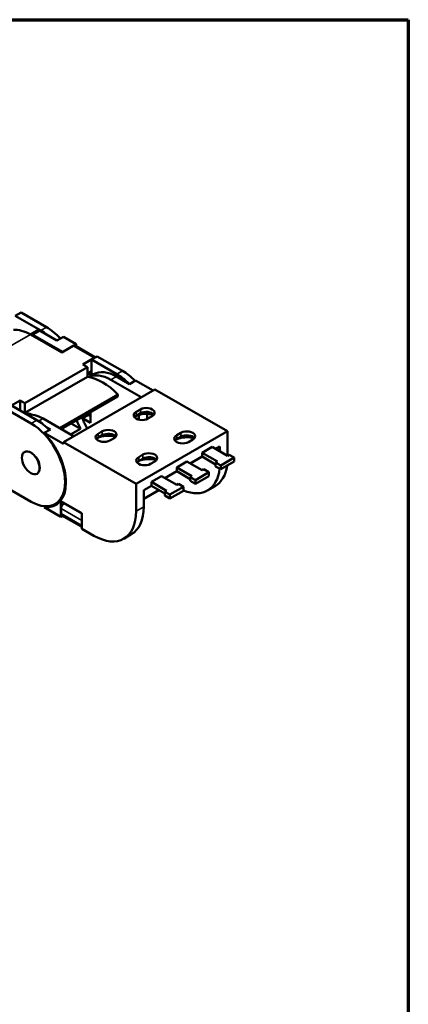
# Model space of a CAD drawing. Header units: millimetres. Extents: x 25 to 1025, y -820 to 1067.
# Tile 12 of 12: x 935 to 1025, y 489 to 718. Entities that reach past the tile are written whole.
import ezdxf

# ---------------------------------------------------------------- set-up
doc = ezdxf.new("R2010")
doc.units = ezdxf.units.MM
doc.header["$LTSCALE"] = 2.5
doc.layers.get('0').update_dxf_attribs({"lineweight": 25})
for name, color, linetype, lineweight in [('경계(ISO)', 7, 'Continuous', 70), ('외형선(ISO)', 7, 'Continuous', 50), ('좁은 외형선(ISO)', 4, 'Continuous', 35)]:
    doc.layers.add(name, color=color, linetype=linetype, lineweight=lineweight)

# ---------------------------------------------------------------- blocks, each defined once
blk = doc.blocks.new('경계 도면틀')
at = {"layer": '경계(ISO)'}
for p, q in [((230, 287), (410, 287)), ((410, 287), (410, 10))]:
    blk.add_line(p, q, dxfattribs=at)

msp = doc.modelspace()

# ---------------------------------------------------------------- linework, layer by layer
at = {"layer": '외형선(ISO)'}
for p, q in [((933.761, 648.672), (935.097, 649.441)), ((939.654, 645.278), (933.761, 648.672)), ((935.097, 649.441), (940.99, 646.047)), ((937.454, 644.452), (939.104, 645.403)), ((937.258, 644.351), (944.564, 640.143)), ((937.454, 644.452), (937.454, 644.238)), ((944.721, 640.279), (937.847, 644.238)), ((939.497, 645.188), (943.425, 642.926)), ((943.425, 642.926), (944.918, 643.785)), ((944.918, 643.785), (947.864, 642.089)), ((944.564, 640.143), (947.216, 641.67)), ((947.864, 642.089), (944.721, 640.279)), ((952.371, 639.028), (947.701, 641.718)), ((947.864, 641.624), (947.864, 642.089)), ((944.721, 640.279), (944.721, 640.234)), ((952.048, 638.888), (949.396, 637.361)), ((951.439, 638.492), (952.775, 639.261)), ((951.439, 638.492), (951.439, 634.858)), ((957.332, 635.098), (951.439, 638.492)), ((952.775, 639.261), (958.667, 635.867)), ((950.516, 636.716), (935.981, 628.346)), ((949.396, 637.361), (950.516, 636.716)), ((950.516, 636.716), (950.516, 634.48)), ((935.981, 626.11), (950.516, 634.48)), ((951.439, 635.812), (950.516, 635.28)), ((950.611, 635.335), (951.439, 634.858)), ((950.806, 634.437), (951.946, 635.094)), ((960.237, 632.835), (957.214, 634.576)), ((966.131, 631.569), (944.918, 619.353)), ((955.917, 633.83), (962.987, 629.759)), ((961.691, 633.672), (960.237, 632.835)), ((965.737, 631.342), (961.691, 633.672)), ((983.023, 621.842), (966.131, 631.569)), ((944.01, 622.589), (957.587, 630.408)), ((944.434, 622.345), (957.587, 629.919)), ((957.587, 630.408), (957.587, 629.919)), ((931.561, 627.045), (937.454, 623.652)), ((932.21, 627.463), (934.861, 628.99)), ((938.79, 624.421), (932.897, 627.814)), ((934.861, 628.99), (934.861, 626.683)), ((934.861, 628.99), (935.981, 628.346)), ((935.981, 628.346), (935.981, 626.11)), ((940.204, 624.781), (947.273, 620.71)), ((949.344, 624.898), (950.64, 625.644)), ((951.203, 623.827), (949.344, 624.898)), ((950.64, 625.644), (951.203, 625.32)), ((951.203, 626.243), (951.203, 623.827)), ((961.81, 626.366), (962.792, 626.932)), ((962.792, 626.023), (961.81, 625.458)), ((962.399, 625.637), (962.399, 624.55)), ((964.363, 625.879), (964.363, 624.684)), ((965.542, 625.348), (964.56, 624.783)), ((940.852, 622.915), (941.931, 622.293)), ((946.551, 621.126), (948.858, 622.454)), ((948.858, 622.454), (946.741, 623.673)), ((941.931, 622.293), (940.478, 621.456)), ((944.918, 618.899), (940.478, 621.456)), ((952.971, 621.276), (953.953, 621.842)), ((953.953, 620.934), (952.971, 620.368)), ((956.703, 620.258), (955.721, 619.693)), ((961.81, 609.626), (983.023, 621.842)), ((971.238, 620.937), (972.22, 621.503)), ((972.22, 620.594), (971.238, 620.029)), ((983.023, 616.18), (983.023, 621.842)), ((961.81, 609.626), (944.918, 619.353)), ((944.918, 619.353), (944.918, 618.899)), ((974.97, 619.919), (973.988, 619.353)), ((979.487, 618.216), (977.13, 616.859)), ((983.023, 616.18), (979.487, 618.216)), ((981.255, 618.326), (980.276, 617.762)), ((981.255, 618.326), (981.255, 617.198)), ((935.998, 617.095), (935.881, 617.027)), ((962.399, 615.847), (963.381, 616.413)), ((977.13, 615.951), (974.384, 614.369)), ((977.13, 616.859), (980.666, 614.823)), ((977.13, 616.859), (977.13, 615.951)), ((977.13, 615.951), (980.273, 614.141)), ((981.452, 613.918), (984.594, 615.728)), ((983.416, 616.406), (983.023, 616.18)), ((984.594, 615.728), (983.416, 616.406)), ((984.594, 614.819), (984.594, 615.728)), ((963.381, 615.504), (962.399, 614.939)), ((966.131, 614.829), (965.149, 614.264)), ((973.595, 614.823), (971.238, 613.466)), ((971.238, 613.466), (974.773, 611.43)), ((971.238, 613.466), (971.238, 612.557)), ((977.13, 612.787), (973.595, 614.823)), ((980.666, 614.823), (980.273, 614.597)), ((980.273, 613.688), (980.273, 614.597)), ((980.273, 614.597), (981.452, 613.918)), ((980.273, 613.688), (981.452, 613.01)), ((981.452, 613.01), (984.594, 614.819)), ((981.452, 613.01), (981.452, 613.918)), ((937.454, 605.484), (925.669, 612.271)), ((938.909, 612.04), (938.792, 611.972)), ((967.702, 611.43), (965.345, 610.072)), ((971.238, 609.394), (967.702, 611.43)), ((971.238, 612.557), (968.491, 610.975)), ((968.684, 611.087), (968.684, 610.864)), ((971.238, 612.557), (974.381, 610.747)), ((974.773, 611.43), (974.381, 611.203)), ((974.381, 610.295), (974.381, 611.203)), ((974.381, 611.203), (975.559, 610.525)), ((975.559, 610.525), (978.702, 612.335)), ((975.559, 609.616), (978.702, 611.426)), ((977.523, 613.013), (977.13, 612.787)), ((978.702, 612.335), (977.523, 613.013)), ((978.702, 611.426), (978.702, 612.335)), ((961.81, 603.267), (961.81, 609.626)), ((965.345, 609.164), (963.578, 608.146)), ((965.345, 610.072), (968.881, 608.036)), ((965.345, 610.072), (965.345, 609.164)), ((965.345, 609.164), (968.488, 607.354)), ((969.667, 607.131), (972.809, 608.941)), ((971.631, 609.62), (971.238, 609.394)), ((972.809, 608.941), (971.631, 609.62)), ((972.809, 608.033), (972.809, 608.941)), ((974.381, 610.295), (975.559, 609.616)), ((975.559, 609.616), (975.559, 610.525)), ((980.133, 609.103), (978.365, 608.085)), ((967.066, 608.173), (963.578, 606.164)), ((963.578, 608.146), (963.578, 604.285)), ((968.881, 608.036), (968.488, 607.81)), ((968.488, 606.902), (968.488, 607.81)), ((968.488, 607.81), (969.667, 607.131)), ((968.488, 606.902), (969.667, 606.223)), ((969.667, 606.223), (972.809, 608.033)), ((969.667, 606.223), (969.667, 607.131)), ((940.478, 604.197), (940.866, 604.42)), ((940.478, 604.197), (944.329, 601.979)), ((944.251, 605.66), (942.999, 604.939)), ((944.329, 601.979), (944.329, 605.613)), ((944.329, 605.613), (949.239, 602.785)), ((945.055, 605.078), (945.157, 605.136)), ((944.732, 602.212), (944.329, 601.979)), ((944.368, 602.752), (944.368, 603.887)), ((949.239, 599.616), (944.57, 602.305)), ((949.239, 602.785), (949.239, 599.152)), ((949.2, 599.969), (949.2, 601.104)), ((949.239, 599.152), (951.989, 597.568)), ((958.92, 596.887), (960.688, 597.905))]:
    msp.add_line(p, q, dxfattribs=at)
for centre, major_axis, ratio, start_param, end_param in [((937.258, 635.267), (-5.545, 9.629), 0.5780931, 5.4997209, 6.0233196), ((939.497, 636.104), (5.545, -9.629), 0.5780931, 2.3581282, 2.4081491), ((940.99, 636.964), (5.545, -9.629), 0.5780931, 1.9343563, 2.3581282), ((937.847, 635.154), (-5.545, 9.629), 0.5780931, 5.4997209, 5.5497417), ((939.654, 636.194), (-5.545, 9.629), 0.5780931, 5.2997743, 5.4997209), ((947.216, 640.875), (0.485, 0.843), 0.5780931, 0, 0.7834645), ((952.048, 638.093), (-0.485, -0.843), 0.5780931, 3.5860271, 3.9250571), ((954.051, 621.962), (6.867, -11.925), 0.5780931, 1.9862706, 2.7299858), ((955.917, 625.2), (-5.268, 9.147), 0.5780931, 5.4997209, 6.2526537), ((957.214, 625.947), (-5.268, 9.147), 0.5780931, 5.4997209, 6.2831853), ((957.332, 626.014), (-5.545, 9.629), 0.5780931, 5.1373469, 5.4997209), ((958.667, 626.784), (5.545, -9.629), 0.5780931, 1.9838833, 2.3581282), ((964.167, 626.14), (1.944, 0), 0.5758617, 5.4977871, 8.6393798), ((939.516, 613.592), (6.867, -11.925), 0.5780931, 2.5629431, 2.7299858), ((940.204, 616.151), (-5.268, 9.147), 0.5780931, 5.4997209, 6.0275762), ((955.917, 625.2), (-5.268, 9.147), 0.5780931, 1.2808013, 1.5307629), ((957.332, 626.014), (-6.099, 10.592), 0.5780931, 1.3011485, 1.3212535), ((963.185, 625.575), (-1.944, 0), 0.5758617, 5.4977871, 8.6393798), ((963.185, 624.666), (-1.944, 0), 0.5758617, 5.4977871, 5.8655209), ((964.167, 623.642), (3.889, 0), 0.5758617, 1.1060089, 2.2804674), ((964.167, 625.232), (-1.944, 0), 0.5758617, 3.559257, 5.4977871), ((937.454, 614.568), (5.545, -9.629), 0.5780931, 5.4997209, 8.6413135), ((938.79, 615.337), (-5.545, 9.629), 0.5780931, 5.125476, 5.4997209), ((955.525, 624.974), (6.099, -10.592), 0.5780931, 4.4427411, 4.6186995), ((937.454, 614.568), (5.683, -9.869), 0.5780931, 5.8846387, 8.2563956), ((954.346, 620.485), (-1.944, 0), 0.5758617, 5.4977871, 8.6393798), ((954.346, 619.576), (-1.944, 0), 0.5758617, 5.4977871, 5.8655209), ((955.328, 618.552), (3.889, 0), 0.5758617, 1.1060089, 2.2804674), ((955.328, 621.05), (1.944, 0), 0.5758617, 5.4977871, 8.6393798), ((955.328, 620.142), (-1.944, 0), 0.5758617, 3.559257, 5.4977871), ((972.613, 620.145), (-1.944, 0), 0.5758617, 5.4977871, 8.6393798), ((973.595, 618.213), (3.889, 0), 0.5758617, 1.1060089, 2.2804674), ((973.595, 620.711), (1.944, 0), 0.5758617, 5.4977871, 8.6393798), ((973.595, 619.802), (-1.944, 0), 0.5758617, 3.559257, 5.4977871), ((972.613, 619.237), (-1.944, 0), 0.5758617, 5.4977871, 5.8655209), ((963.774, 615.055), (-1.944, 0), 0.5758617, 5.4977871, 8.6393798), ((964.756, 615.621), (1.944, 0), 0.5758617, 5.4977871, 8.6393798), ((964.756, 614.712), (-1.944, 0), 0.5758617, 3.559257, 5.4977871), ((963.774, 614.147), (-1.944, 0), 0.5758617, 5.4977871, 5.8655209), ((964.756, 613.123), (3.889, 0), 0.5758617, 1.1060089, 2.2804674), ((973.202, 621.139), (6.931, -12.036), 0.5780931, 0, 0.6374573), ((971.434, 620.121), (6.931, -12.036), 0.5780931, 5.6401823, 6.9520156), ((938.907, 615.405), (5.683, -9.869), 0.5780931, 6.0619017, 6.1554602), ((945.055, 604.283), (-0.485, -0.843), 0.5780931, 3.9250571, 5.4958534), ((953.757, 609.941), (6.931, -12.036), 0.5780931, 0, 0.7873319), ((945.055, 603.147), (-0.485, -0.843), 0.5780931, 5.4958534, 6.2831853), ((951.989, 608.923), (6.931, -12.036), 0.5780931, 5.4997209, 7.0705172), ((949.887, 601.5), (0.485, 0.843), 0.5780931, 2.0145682, 2.3542608), ((949.887, 600.365), (0.485, 0.843), 0.5780931, 2.3542608, 2.6939534)]:
    msp.add_ellipse(centre, major_axis=major_axis, ratio=ratio, start_param=start_param, end_param=end_param, dxfattribs=at)
msp.add_ellipse((937.336, 614.5), major_axis=(-1.456, 2.528), ratio=0.5780931, dxfattribs=at)
at = {"layer": '좁은 외형선(ISO)'}
for p, q in [((939.654, 645.278), (940.99, 646.047)), ((937.258, 644.351), (922.723, 635.981)), ((937.847, 644.238), (939.497, 645.188)), ((952.048, 638.888), (947.216, 641.67)), ((955.917, 633.83), (957.214, 634.576)), ((957.332, 635.098), (958.667, 635.867)), ((940.204, 624.781), (939.174, 624.188)), ((962.792, 626.023), (961.707, 625.394)), ((961.799, 625.452), (961.81, 625.458)), ((961.81, 625.458), (961.81, 626.366)), ((962.792, 626.023), (962.792, 626.932)), ((938.79, 624.421), (937.454, 623.652)), ((953.953, 620.934), (952.868, 620.304)), ((952.96, 620.362), (952.971, 620.368)), ((952.971, 620.368), (952.971, 621.276)), ((953.953, 620.934), (953.953, 621.842)), ((972.22, 620.594), (971.135, 619.964)), ((971.238, 620.029), (971.238, 620.937)), ((972.22, 620.594), (972.22, 621.503)), ((971.227, 620.023), (971.238, 620.029)), ((962.399, 614.939), (962.399, 615.847)), ((963.381, 615.504), (963.381, 616.413)), ((963.381, 615.504), (962.296, 614.874)), ((962.399, 614.939), (962.389, 614.933)), ((949.239, 602.668), (945.055, 605.078)), ((963.578, 604.285), (961.81, 603.267)), ((944.368, 603.887), (949.2, 601.104)), ((949.2, 599.969), (944.368, 602.752))]:
    msp.add_line(p, q, dxfattribs=at)
msp.add_ellipse((937.454, 614.568), major_axis=(-1.456, 2.528), ratio=0.5780931, start_param=3.1415927, end_param=6.2831853, dxfattribs=at)

# ---------------------------------------------------------------- block references
at = {"xscale": 2.5, "yscale": 2.5, "zscale": 2.5}
msp.add_blockref('경계 도면틀', (0, 0), dxfattribs=at)

doc.saveas('drawing.dxf')
